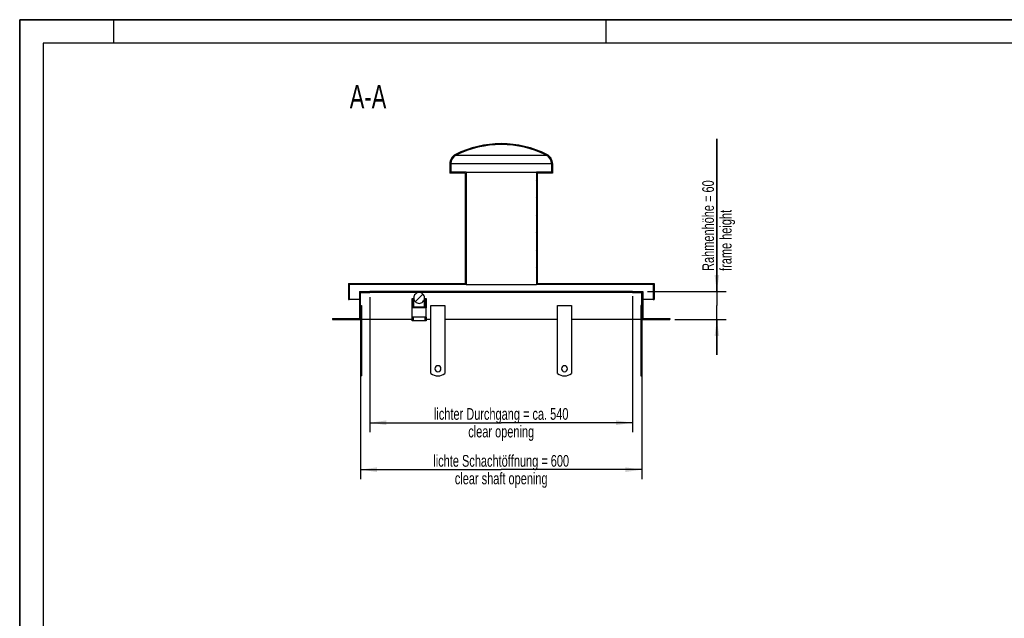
# Model space of a CAD drawing. Header units: millimetres. Extents: x 0 to 4200, y 0 to 2970.
# Tile 6 of 18: x 0 to 2100, y 1694 to 2970. Entities that reach past the tile are written whole.
import ezdxf

# ---------------------------------------------------------------- set-up
doc = ezdxf.new("R2010")
doc.units = ezdxf.units.MM
doc.header["$LTSCALE"] = 231
doc.layers.get('0').update_dxf_attribs({"linetype": 'CONTINUOUS'})
for name, color, linetype in [('005_AXIS', 7, 'CONTINUOUS'), ('050_DIMENSIONING', 7, 'CONTINUOUS'), ('052_SYMBOLS', 7, 'CONTINUOUS')]:
    doc.layers.add(name, color=color, linetype=linetype)
doc.styles.get("Standard").update_dxf_attribs({"font": 'txt', "width": 0.7})
doc.dimstyles.new('DIMSTYLE_1', dxfattribs={"dimtxt": 25, "dimasz": 35, "dimexe": 2, "dimexo": 1, "dimtad": 1, "dimdec": 1, "dimtxsty": 'Standard', "dimblk": '_FILLED', "dimblk1": '_FILLED', "dimblk2": '_FILLED', "dimcen": 0.09, "dimazin": 2, "dimtp": 0.8, "dimtm": 0.8, "dimtfac": 1, "dimtdec": 1, "dimtofl": 0, "dimtmove": 0, "dimatfit": 3, "dimldrblk": '_FILLED', "dimfxl": 1, "dimtolj": 1, "dimarcsym": 0})
doc.dimstyles.new('DIMSTYLE_2', dxfattribs={"dimtxt": 25, "dimasz": 35, "dimexe": 2, "dimexo": 1, "dimtad": 1, "dimtxsty": 'Standard', "dimblk": '_FILLED', "dimblk1": '_FILLED', "dimblk2": '_FILLED', "dimcen": 0.09, "dimazin": 2, "dimtp": 0.3, "dimtm": 0.3, "dimtfac": 1, "dimtofl": 0, "dimtmove": 0, "dimatfit": 3, "dimldrblk": '_FILLED', "dimfxl": 1, "dimtolj": 1, "dimarcsym": 0})
doc.dimstyles.new('DIMSTYLE_3', dxfattribs={"dimtxt": 25, "dimasz": 35, "dimexe": 2, "dimexo": 1, "dimtad": 1, "dimtxsty": 'Standard', "dimblk": '_FILLED', "dimblk1": '_FILLED', "dimblk2": '_FILLED', "dimcen": 0.09, "dimazin": 2, "dimtp": 0.8, "dimtm": 0.8, "dimtfac": 1, "dimtofl": 0, "dimtmove": 0, "dimatfit": 3, "dimldrblk": '_FILLED', "dimfxl": 1, "dimtolj": 1, "dimarcsym": 0})

# ---------------------------------------------------------------- blocks, each defined once
blk = doc.blocks.new('_FILLED')
at = {"color": 0, "linetype": 'ByBlock'}
blk.add_solid([(0, 0), (-1, 0.1428571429), (-1, -0.1428571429)], dxfattribs=at)
blk = doc.blocks.new('*D2')
at = {"layer": '050_DIMENSIONING', "color": 2, "linetype": 'Continuous', "transparency": 16777216}
for p, q in [((726.9705005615, 2320.7939785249), (726.9705005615, 1990.8057149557)), ((1326.9705005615, 2320.7939785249), (1326.9705005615, 1990.8057149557)), ((726.9705005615, 2010.8057149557), (1026.9705005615, 2010.8057149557)), ((1326.9705005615, 2010.8057149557), (1026.9705005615, 2010.8057149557))]:
    blk.add_line(p, q, dxfattribs=at)
at = {"layer": '050_DIMENSIONING', "color": 2, "linetype": 'Continuous', "transparency": 16777216, "xscale": 35, "yscale": 35, "zscale": 35, "rotation": 180}
blk.add_blockref('_FILLED', (726.9705005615, 2010.8057149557), dxfattribs=at)
at = {"layer": '050_DIMENSIONING', "color": 2, "linetype": 'Continuous', "transparency": 16777216, "xscale": 35, "yscale": 35, "zscale": 35}
blk.add_blockref('_FILLED', (1326.9705005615, 2010.8057149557), dxfattribs=at)
at = {"layer": '050_DIMENSIONING', "color": 2, "linetype": 'Continuous', "transparency": 16777216, "insert": (1026.9705005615, 2042.0557149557), "char_height": 25, "width": 696.7857142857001, "attachment_point": 2, "line_spacing_factor": 0.9}
blk.add_mtext('lichte Schachtöffnung = 600\\Pclear shaft opening', dxfattribs=at)
blk = doc.blocks.new('*D6')
at = {"layer": '050_DIMENSIONING', "color": 2, "linetype": 'Continuous', "transparency": 16777216}
for p, q in [((1486.9705005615, 2390.7939785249), (1486.9705005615, 2716.2151872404)), ((1486.9705005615, 2716.2151872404), (1486.9705005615, 2360.7939785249)), ((1338.9705005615, 2390.7939785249), (1506.9705005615, 2390.7939785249)), ((1486.9705005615, 2255.7939785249), (1486.9705005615, 2360.7939785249)), ((1396.9705005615, 2330.7939785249), (1506.9705005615, 2330.7939785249)), ((1486.9705005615, 2330.7939785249), (1486.9705005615, 2255.7939785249))]:
    blk.add_line(p, q, dxfattribs=at)
at = {"layer": '050_DIMENSIONING', "color": 2, "linetype": 'Continuous', "transparency": 16777216, "xscale": 35, "yscale": 35, "zscale": 35}
for p, rotation in [((1486.9705005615, 2390.7939785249), 270), ((1486.9705005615, 2330.7939785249), 90)]:
    blk.add_blockref('_FILLED', p, dxfattribs=dict(at, rotation=rotation))
at = {"layer": '050_DIMENSIONING', "color": 2, "linetype": 'Continuous', "transparency": 16777216, "insert": (1455.7205005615, 2434.4294729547), "char_height": 25, "width": 422.6785714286, "attachment_point": 1, "rotation": 90, "line_spacing_factor": 0.9}
blk.add_mtext('Rahmenhöhe = 60\\Pframe height', dxfattribs=at)
blk = doc.blocks.new('*D7')
at = {"layer": '050_DIMENSIONING', "color": 2, "linetype": 'Continuous', "transparency": 16777216}
for p, q in [((746.9705005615, 2378.7939785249), (746.9705005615, 2090.8057149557)), ((1306.9705005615, 2380.7939785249), (1306.9705005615, 2090.8057149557)), ((746.9705005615, 2110.8057149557), (1026.9705005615, 2110.8057149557)), ((1306.9705005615, 2110.8057149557), (1026.9705005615, 2110.8057149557))]:
    blk.add_line(p, q, dxfattribs=at)
at = {"layer": '050_DIMENSIONING', "color": 2, "linetype": 'Continuous', "transparency": 16777216, "xscale": 35, "yscale": 35, "zscale": 35, "rotation": 180}
blk.add_blockref('_FILLED', (746.9705005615, 2110.8057149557), dxfattribs=at)
at = {"layer": '050_DIMENSIONING', "color": 2, "linetype": 'Continuous', "transparency": 16777216, "xscale": 35, "yscale": 35, "zscale": 35}
blk.add_blockref('_FILLED', (1306.9705005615, 2110.8057149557), dxfattribs=at)
at = {"layer": '050_DIMENSIONING', "color": 2, "linetype": 'Continuous', "transparency": 16777216, "insert": (1026.9705005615, 2142.0557149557), "char_height": 25, "width": 707.1428571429, "attachment_point": 2, "line_spacing_factor": 0.9}
blk.add_mtext('lichter Durchgang = ca. 540\\Pclear opening', dxfattribs=at)

msp = doc.modelspace()

# ---------------------------------------------------------------- hatches: boundary and pattern name
at = {"linetype": 'Continuous'}
h = msp.add_hatch(dxfattribs=at)
h.set_pattern_fill('A', color=2, scale=26.2989329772, angle=45, style=0, pattern_type=0)
h.set_pattern_definition([(45, (0, 0), (-18.5961538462, 18.5961538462), [])])
edge = h.paths.add_edge_path()
edge.add_line((666.9705005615, 2330.7939785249), (726.9705005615, 2330.7939785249))
edge.add_line((666.9705005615, 2332.7939785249), (666.9705005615, 2330.7939785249))
edge.add_line((666.9705005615, 2332.7939785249), (724.9705005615, 2332.7939785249))
edge.add_line((724.9705005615, 2390.7939785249), (724.9705005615, 2332.7939785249))
edge.add_line((724.9705005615, 2390.7939785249), (746.9705005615, 2390.7939785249))
edge.add_line((746.9705005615, 2388.7939785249), (746.9705005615, 2390.7939785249))
edge.add_line((726.9705005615, 2388.7939785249), (746.9705005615, 2388.7939785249))
edge.add_line((726.9705005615, 2330.7939785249), (726.9705005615, 2388.7939785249))
edge = h.paths.add_edge_path()
edge.add_line((1326.9705005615, 2330.7939785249), (1386.9705005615, 2330.7939785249))
edge.add_line((1326.9705005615, 2330.7939785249), (1326.9705005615, 2388.7939785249))
edge.add_line((1306.9705005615, 2388.7939785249), (1326.9705005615, 2388.7939785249))
edge.add_line((1306.9705005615, 2388.7939785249), (1306.9705005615, 2390.7939785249))
edge.add_line((1306.9705005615, 2390.7939785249), (1328.9705005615, 2390.7939785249))
edge.add_line((1328.9705005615, 2390.7939785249), (1328.9705005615, 2332.7939785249))
edge.add_line((1328.9705005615, 2332.7939785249), (1386.9705005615, 2332.7939785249))
edge.add_line((1386.9705005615, 2332.7939785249), (1386.9705005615, 2330.7939785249))
edge = h.paths.add_edge_path()
edge.add_line((700.9705005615, 2373.7939785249), (702.9705005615, 2373.7939785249))
edge.add_line((700.9705005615, 2407.7939785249), (700.9705005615, 2373.7939785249))
edge.add_line((700.9705005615, 2407.7939785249), (949.9705005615, 2407.7939785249))
edge.add_line((949.9705005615, 2643.1837942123), (949.9705005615, 2407.7939785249))
edge.add_line((949.9705005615, 2643.1837942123), (917.4705005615, 2643.1837942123))
edge.add_line((917.4705005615, 2663.1837942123), (917.4705005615, 2643.1837942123))
edge.add_arc((939.3705005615, 2663.1837942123), 21.9, 116.4945026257, 180)
edge.add_arc((1027.3437760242, 2486.6942964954), 219.1, 90.097613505, 116.4945026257)
edge.add_arc((1026.5972250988, 2486.6942964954), 219.1, 423.50549737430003, 449.902386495, ccw=False)
edge.add_arc((1114.5705005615, 2663.1837942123), 21.9, 360, 423.50549737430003, ccw=False)
edge.add_line((1136.4705005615, 2663.1837942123), (1136.4705005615, 2643.1837942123))
edge.add_line((1136.4705005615, 2643.1837942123), (1103.9705005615, 2643.1837942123))
edge.add_line((1103.9705005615, 2643.1837942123), (1103.9705005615, 2407.7939785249))
edge.add_line((1103.9705005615, 2407.7939785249), (1352.9705005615, 2407.7939785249))
edge.add_line((1352.9705005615, 2407.7939785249), (1352.9705005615, 2373.7939785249))
edge.add_line((1350.9705005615, 2373.7939785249), (1352.9705005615, 2373.7939785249))
edge.add_line((1350.9705005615, 2405.7939785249), (1350.9705005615, 2373.7939785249))
edge.add_line((1350.9705005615, 2405.7939785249), (1101.9705005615, 2405.7939785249))
edge.add_line((1101.9705005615, 2645.1837942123), (1101.9705005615, 2405.7939785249))
edge.add_line((1134.4705034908, 2645.1837942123), (1101.9705005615, 2645.1837942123))
edge.add_line((1134.4705034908, 2663.1837942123), (1134.4705034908, 2645.1837942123))
edge.add_arc((1114.5705005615, 2663.1837942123), 19.9000029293, 360, 423.50549737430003, ccw=False)
edge.add_arc((1026.5972250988, 2486.6942964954), 217.1000029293, 423.50549737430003, 449.9014872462, ccw=False)
edge.add_arc((1027.3437760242, 2486.6942964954), 217.1000029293, 90.0985127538, 116.4945026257)
edge.add_arc((939.3705005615, 2663.1837942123), 19.9000029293, 116.4945026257, 180)
edge.add_line((919.4704976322, 2663.1837942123), (919.4704976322, 2645.1837942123))
edge.add_line((951.9705005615, 2645.1837942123), (919.4704976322, 2645.1837942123))
edge.add_line((951.9705005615, 2645.1837942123), (951.9705005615, 2405.7939785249))
edge.add_line((951.9705005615, 2405.7939785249), (702.9705005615, 2405.7939785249))
edge.add_line((702.9705005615, 2405.7939785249), (702.9705005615, 2373.7939785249))
edge = h.paths.add_edge_path()
edge.add_spline(control_points=[(851.9705005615, 2365.2366215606), (852.2377138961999, 2365.2366215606), (852.7706689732, 2365.2552890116), (853.5674573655, 2365.3391637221), (854.3562899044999, 2365.4785257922), (855.1337879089, 2365.6727325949), (855.8961102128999, 2365.9208867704), (856.6396139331, 2366.2218380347), (857.3606994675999, 2366.5741870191), (858.0558708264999, 2366.9762883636), (858.7217409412, 2367.4262560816), (859.355051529, 2367.9219699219), (859.9526870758, 2368.4610811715), (860.5116941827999, 2369.0410233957), (861.0292950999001, 2369.6590201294), (861.5029051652, 2370.3120974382), (861.930147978, 2370.9970970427), (862.3088690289, 2371.7106889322), (862.6371509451, 2372.4493898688), (862.9133245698, 2373.2095781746), (863.1359810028, 2373.987513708), (863.3039810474, 2374.7793576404), (863.4164630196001, 2375.5811923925), (863.4728491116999, 2376.3890446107), (863.4728493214, 2377.1989064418), (863.4164636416, 2378.0067587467), (863.3039820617, 2378.8085936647), (863.1359823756, 2379.6004378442), (862.9133262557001, 2380.3783736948), (862.6371528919, 2381.1385623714), (862.3088711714, 2381.877263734), (861.9301502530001, 2382.5908560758), (861.5029075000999, 2383.2758561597), (861.0292974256, 2383.9289339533), (860.5116964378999, 2384.5469311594), (859.9526891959, 2385.1268738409), (859.3550534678, 2385.6659855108), (858.7217426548, 2386.1616997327), (858.0558722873, 2386.6116677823), (857.360700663, 2387.0137694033), (856.63961486, 2387.3661186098), (855.8961108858, 2387.667070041), (855.1337883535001, 2387.9152243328), (854.3562901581, 2388.1094312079), (853.5674574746, 2388.2487933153), (852.7706689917, 2388.3326680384), (852.2377138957, 2388.3513354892), (851.9705005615, 2388.3513354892)], knot_values=[0, 0, 0, 0, 0.0222222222, 0.0444444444, 0.0666666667, 0.0888888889, 0.1111111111, 0.1333333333, 0.1555555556, 0.1777777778, 0.2, 0.2222222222, 0.2444444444, 0.2666666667, 0.2888888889, 0.3111111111, 0.3333333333, 0.3555555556, 0.3777777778, 0.4, 0.4222222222, 0.4444444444, 0.4666666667, 0.4888888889, 0.5111111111, 0.5333333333, 0.5555555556, 0.5777777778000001, 0.6, 0.6222222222, 0.6444444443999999, 0.6666666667, 0.6888888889, 0.7111111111, 0.7333333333, 0.7555555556, 0.7777777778, 0.8, 0.8222222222, 0.8444444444, 0.8666666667, 0.8888888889, 0.9111111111, 0.9333333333, 0.9555555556, 0.9777777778, 1, 1, 1, 1], degree=3, periodic=0)
edge.add_spline(control_points=[(851.9705005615, 2388.3513354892), (851.7032872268, 2388.3513354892), (851.1703321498, 2388.3326680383), (850.3735437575, 2388.2487933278), (849.5847112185, 2388.1094312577), (848.8072132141, 2387.915224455), (848.0448909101, 2387.6670702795), (847.3013871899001, 2387.3661190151), (846.5803016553, 2387.0137700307), (845.8851302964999, 2386.6116686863), (845.2192601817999, 2386.1617009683), (844.5859495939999, 2385.665987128), (843.9883140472, 2385.1268758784), (843.4293069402, 2384.5469336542), (842.9117060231, 2383.9289369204), (842.4380959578, 2383.2758596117), (842.010853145, 2382.5908600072), (841.6321320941, 2381.8772681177), (841.3038501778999, 2381.1385671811), (841.0276765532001, 2380.3783788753), (840.8050201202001, 2379.6004433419), (840.6370200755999, 2378.8085994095), (840.5245381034, 2378.0067646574), (840.4681520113, 2377.1989124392), (840.4681518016, 2376.3890506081), (840.5245374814, 2375.5811983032), (840.6370190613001, 2374.7793633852), (840.8050187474, 2373.9875192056), (841.0276748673, 2373.2095833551), (841.3038482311, 2372.4493946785), (841.6321299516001, 2371.7106933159), (842.01085087, 2370.9971009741), (842.4380936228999, 2370.3121008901), (842.9117036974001, 2369.6590230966), (843.4293046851, 2369.0410258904), (843.9883119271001, 2368.461083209), (844.5859476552, 2367.9219715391), (845.2192584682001, 2367.4262573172), (845.8851288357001, 2366.9762892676), (846.58030046, 2366.5741876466), (847.301386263, 2366.2218384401), (848.0448902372, 2365.9208870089), (848.8072127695, 2365.6727327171), (849.5847109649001, 2365.478525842), (850.3735436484, 2365.3391637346), (851.1703321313, 2365.2552890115), (851.7032872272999, 2365.2366215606), (851.9705005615, 2365.2366215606)], knot_values=[0, 0, 0, 0, 0.0222222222, 0.0444444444, 0.0666666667, 0.0888888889, 0.1111111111, 0.1333333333, 0.1555555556, 0.1777777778, 0.2, 0.2222222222, 0.2444444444, 0.2666666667, 0.2888888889, 0.3111111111, 0.3333333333, 0.3555555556, 0.3777777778, 0.4, 0.4222222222, 0.4444444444, 0.4666666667, 0.4888888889, 0.5111111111, 0.5333333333, 0.5555555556, 0.5777777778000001, 0.6, 0.6222222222, 0.6444444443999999, 0.6666666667, 0.6888888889, 0.7111111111, 0.7333333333, 0.7555555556, 0.7777777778, 0.8, 0.8222222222, 0.8444444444, 0.8666666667, 0.8888888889, 0.9111111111, 0.9333333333, 0.9555555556, 0.9777777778, 1, 1, 1, 1], degree=3, periodic=0)

# ---------------------------------------------------------------- linework, layer by layer
at = {"color": 7, "linetype": 'Continuous'}
for p, q in [((0, 2970), (4200, 2970)), ((0, 0), (0, 2970)), ((917.4705005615, 2663.1837942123), (917.4705005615, 2643.1837942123)), ((919.4704976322, 2663.1837942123), (919.4704976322, 2645.1837942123)), ((1134.4705034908, 2663.1837942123), (1134.4705034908, 2645.1837942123)), ((1136.4705005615, 2663.1837942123), (1136.4705005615, 2643.1837942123)), ((949.9705005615, 2643.1837942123), (917.4705005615, 2643.1837942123)), ((951.9705005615, 2645.1837942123), (919.4704976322, 2645.1837942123)), ((949.9705005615, 2643.1837942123), (949.9705005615, 2407.7939785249)), ((951.9705005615, 2645.1837942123), (951.9705005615, 2405.7939785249)), ((951.9705005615, 2645.1837942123), (1101.9705005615, 2645.1837942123)), ((1101.9705005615, 2645.1837942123), (1101.9705005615, 2405.7939785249)), ((1134.4705034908, 2645.1837942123), (1101.9705005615, 2645.1837942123)), ((1136.4705005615, 2643.1837942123), (1103.9705005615, 2643.1837942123)), ((1103.9705005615, 2643.1837942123), (1103.9705005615, 2407.7939785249)), ((700.9705005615, 2407.7939785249), (700.9705005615, 2373.7939785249)), ((700.9705005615, 2407.7939785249), (949.9705005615, 2407.7939785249)), ((702.9705005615, 2405.7939785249), (702.9705005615, 2373.7939785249)), ((951.9705005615, 2405.7939785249), (702.9705005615, 2405.7939785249)), ((951.9705005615, 2405.7939785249), (1101.9705005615, 2405.7939785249)), ((1350.9705005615, 2405.7939785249), (1101.9705005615, 2405.7939785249)), ((1103.9705005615, 2407.7939785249), (1352.9705005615, 2407.7939785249)), ((1350.9705005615, 2405.7939785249), (1350.9705005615, 2373.7939785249)), ((1352.9705005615, 2407.7939785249), (1352.9705005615, 2373.7939785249)), ((700.9705005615, 2373.7939785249), (702.9705005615, 2373.7939785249)), ((724.9705005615, 2373.7939785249), (702.9705005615, 2373.7939785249)), ((724.9705005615, 2390.7939785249), (746.9705005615, 2390.7939785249)), ((724.9705005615, 2390.7939785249), (724.9705005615, 2332.7939785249)), ((726.9705005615, 2388.7939785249), (746.9705005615, 2388.7939785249)), ((726.9705005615, 2330.7939785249), (726.9705005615, 2388.7939785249)), ((1306.9705005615, 2390.7939785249), (746.9705005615, 2390.7939785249)), ((746.9705005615, 2388.7939785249), (746.9705005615, 2390.7939785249)), ((1306.9705005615, 2388.7939785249), (746.9705005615, 2388.7939785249)), ((836.9705005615, 2375.6699082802), (838.9705005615, 2375.6699082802)), ((836.9705005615, 2355.769164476), (836.9705005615, 2375.6699082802)), ((838.9705005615, 2375.6699082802), (838.9705005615, 2357.7592388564)), ((840.4705005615, 2357.7592388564), (840.4705005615, 2376.7939785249)), ((863.4705005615, 2357.7592388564), (863.4705005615, 2376.7939785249)), ((864.9705005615, 2375.6699082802), (866.9705005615, 2375.6699082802)), ((864.9705005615, 2357.7592388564), (864.9705005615, 2375.6699082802)), ((866.9705005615, 2375.6699082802), (866.9705005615, 2355.769164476)), ((1306.9705005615, 2390.7939785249), (1328.9705005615, 2390.7939785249)), ((1306.9705005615, 2388.7939785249), (1306.9705005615, 2390.7939785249)), ((1306.9705005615, 2388.7939785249), (1326.9705005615, 2388.7939785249)), ((1326.9705005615, 2330.7939785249), (1326.9705005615, 2388.7939785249)), ((1328.9705005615, 2390.7939785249), (1328.9705005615, 2332.7939785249)), ((1350.9705005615, 2373.7939785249), (1328.9705005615, 2373.7939785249)), ((1350.9705005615, 2373.7939785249), (1352.9705005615, 2373.7939785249)), ((836.9705005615, 2335.8684206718), (836.9705005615, 2355.769164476)), ((866.9705005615, 2355.769164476), (836.9705005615, 2355.769164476)), ((840.4705005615, 2370.7939785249), (838.9705005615, 2370.7939785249)), ((838.9705005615, 2357.7592388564), (864.9705005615, 2357.7592388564)), ((864.9705005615, 2370.7939785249), (863.4705005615, 2370.7939785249)), ((866.9705005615, 2335.8684206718), (866.9705005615, 2355.769164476)), ((666.9705005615, 2332.7939785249), (724.9705005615, 2332.7939785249)), ((666.9705005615, 2332.7939785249), (666.9705005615, 2330.7939785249)), ((866.9705005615, 2335.8684206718), (836.9705005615, 2335.8684206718)), ((836.9705005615, 2328.2939785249), (836.9705005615, 2335.8684206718)), ((838.9705005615, 2335.8684206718), (838.9705005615, 2328.2939785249)), ((864.9705005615, 2328.2939785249), (864.9705005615, 2335.8684206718)), ((866.9705005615, 2335.8684206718), (866.9705005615, 2328.2939785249)), ((1328.9705005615, 2332.7939785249), (1386.9705005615, 2332.7939785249)), ((1386.9705005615, 2332.7939785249), (1386.9705005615, 2330.7939785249)), ((666.9705005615, 2330.7939785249), (726.9705005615, 2330.7939785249)), ((836.9705005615, 2330.7939785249), (728.9705005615, 2330.7939785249)), ((838.9705005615, 2328.2939785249), (836.9705005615, 2328.2939785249)), ((864.9705005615, 2328.2939785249), (838.9705005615, 2328.2939785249)), ((866.9705005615, 2328.2939785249), (864.9705005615, 2328.2939785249)), ((876.9705005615, 2330.7939785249), (866.9705005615, 2330.7939785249)), ((1326.9705005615, 2330.7939785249), (1386.9705005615, 2330.7939785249)), ((726.9705005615, 2210.7939785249), (728.9705005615, 2210.7939785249)), ((1324.9705005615, 2210.7939785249), (1326.9705005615, 2210.7939785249))]:
    msp.add_line(p, q, dxfattribs=at)
at = {"color": 3, "linetype": 'Continuous'}
for p, q in [((0, 2970), (0, 0)), ((4200, 2970), (0, 2970)), ((200, 2970), (200, 2920)), ((1250, 2970), (1250, 2920))]:
    msp.add_line(p, q, dxfattribs=at)
at = {"color": 5, "linetype": 'Continuous'}
for p, q in [((50, 2920), (50, 50)), ((4150, 2920), (50, 2920))]:
    msp.add_line(p, q, dxfattribs=at)
at = {"color": 9, "linetype": 'Continuous'}
for p, q in [((930.4928715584, 2680.993842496), (1123.4481295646, 2680.993842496)), ((919.4704976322, 2663.1837942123), (1134.4705034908, 2663.1837942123))]:
    msp.add_line(p, q, dxfattribs=at)
at = {"color": 7, "linetype": 'Continuous'}
for centre, radius, start, end in [((1027.3437760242, 2486.6942964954), 219.1, 90.097613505, 116.4945026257), ((1027.3437760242, 2486.6942964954), 217.1000029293, 90.0985127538, 116.4945026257), ((1026.5972250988, 2486.6942964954), 219.1, 63.50549737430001, 89.902386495), ((1026.5972250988, 2486.6942964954), 217.1000029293, 63.50549737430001, 89.9014872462), ((939.3705005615, 2663.1837942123), 21.9, 116.4945026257, 180), ((939.3705005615, 2663.1837942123), 19.9000029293, 116.4945026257, 180), ((1114.5705005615, 2663.1837942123), 19.9000029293, 0, 63.50549737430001), ((1114.5705005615, 2663.1837942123), 21.9, 0, 63.50549737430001)]:
    msp.add_arc(centre, radius, start, end, dxfattribs=at)
for start_param, end_param in [(0, 1.5707963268), (1.5707963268, 3.1415926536), (4.7123889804, 6.2831853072), (3.1415926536, 4.7123889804)]:
    msp.add_ellipse((851.9705005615, 2376.7939785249), major_axis=(0, 11.5573569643), ratio=0.9950371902, start_param=start_param, end_param=end_param, dxfattribs=at)
at = {"layer": '005_AXIS', "color": 7, "linetype": 'Continuous'}
for p, q in [((726.9705005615, 2360.7939785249), (728.9705005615, 2360.7939785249)), ((728.9705005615, 2360.7939785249), (728.9705005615, 2215.7939785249)), ((876.9705005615, 2215.7939785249), (876.9705005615, 2360.7939785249)), ((876.9705005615, 2360.7939785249), (906.9705005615, 2360.7939785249)), ((906.9705005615, 2360.7939785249), (906.9705005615, 2215.7939785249)), ((1146.9705005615, 2360.7939785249), (1176.9705005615, 2360.7939785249)), ((1146.9705005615, 2215.7939785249), (1146.9705005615, 2360.7939785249)), ((1176.9705005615, 2360.7939785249), (1176.9705005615, 2215.7939785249)), ((1324.9705005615, 2360.7939785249), (1324.9705005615, 2215.7939785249)), ((1326.9705005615, 2360.7939785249), (1324.9705005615, 2360.7939785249)), ((726.9705005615, 2330.7939785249), (726.9705005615, 2215.7939785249)), ((1146.9705005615, 2330.7939785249), (906.9705005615, 2330.7939785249)), ((1324.9705005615, 2330.7939785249), (1176.9705005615, 2330.7939785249)), ((1326.9705005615, 2330.7939785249), (1326.9705005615, 2215.7939785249)), ((726.9705005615, 2215.7939785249), (726.9705005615, 2210.7939867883)), ((726.9705005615, 2215.7939785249), (728.9705005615, 2215.7939785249)), ((728.9705005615, 2215.7939785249), (728.9705005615, 2210.7939867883)), ((1324.9705005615, 2215.7939785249), (1324.9705005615, 2210.7939867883)), ((1326.9705005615, 2215.7939785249), (1324.9705005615, 2215.7939785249)), ((1326.9705005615, 2215.7939785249), (1326.9705005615, 2210.7939867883))]:
    msp.add_line(p, q, dxfattribs=at)
for centre, radius, start, end in [((891.9705005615, 2225.7939785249), 6.5, 0, 180), ((1161.9705005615, 2225.7939785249), 6.5, 0, 180), ((891.9705005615, 2235.7939785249), 25, 233.1301023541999, 306.8698976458), ((891.9705005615, 2225.7939785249), 6.5, 180, 360), ((1161.9705005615, 2235.7939785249), 25, 233.1301023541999, 306.8698976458), ((1161.9705005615, 2225.7939785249), 6.5, 180, 360)]:
    msp.add_arc(centre, radius, start, end, dxfattribs=at)

# ---------------------------------------------------------------- texts
at = {"layer": '052_SYMBOLS', "color": 2, "linetype": 'Continuous', "insert": (781.9440855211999, 2830.7939785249), "char_height": 50, "width": 182.1428571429, "attachment_point": 3, "line_spacing_factor": 0.9}
msp.add_mtext('A-A', dxfattribs=at)

# ---------------------------------------------------------------- dimensions: what is measured, and where the dimension line sits
at = {"layer": '050_DIMENSIONING', "color": 2, "linetype": 'Continuous'}
dim = msp.add_linear_dim(base=(1486.9705005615, 2330.7939785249), p1=(1337.9705005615, 2390.7939785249), p2=(1395.9705005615, 2330.7939785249), angle=270, text='Rahmenhöhe = <>\\Pframe height', dimstyle='DIMSTYLE_2', dxfattribs=at)
dim.commit()
dim.dimension.update_dxf_attribs({"geometry": '*D6', "text_midpoint": (1486.9705005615, 2575.3223300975), "dimtype": 160})
for base, p1, p2, text, dimstyle, picture, middle in [((1306.9705005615, 2110.8057149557), (746.9705005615, 2379.7939785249), (1306.9705005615, 2381.7939785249), 'lichter Durchgang = ca. <>\\Pclear opening', 'DIMSTYLE_3', '*D7', (1026.9705005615, 2110.8057149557)), ((1326.9705005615, 2010.8057149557), (726.9705005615, 2321.7939785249), (1326.9705005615, 2321.7939785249), 'lichte Schachtöffnung = <>\\Pclear shaft opening', 'DIMSTYLE_1', '*D2', (1026.9705005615, 2010.8057149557))]:
    dim = msp.add_linear_dim(base=base, p1=p1, p2=p2, text=text, dimstyle=dimstyle, dxfattribs=at)
    dim.commit()
    dim.dimension.update_dxf_attribs({"geometry": picture, "text_midpoint": middle, "dimtype": 160})

doc.saveas('drawing.dxf')
